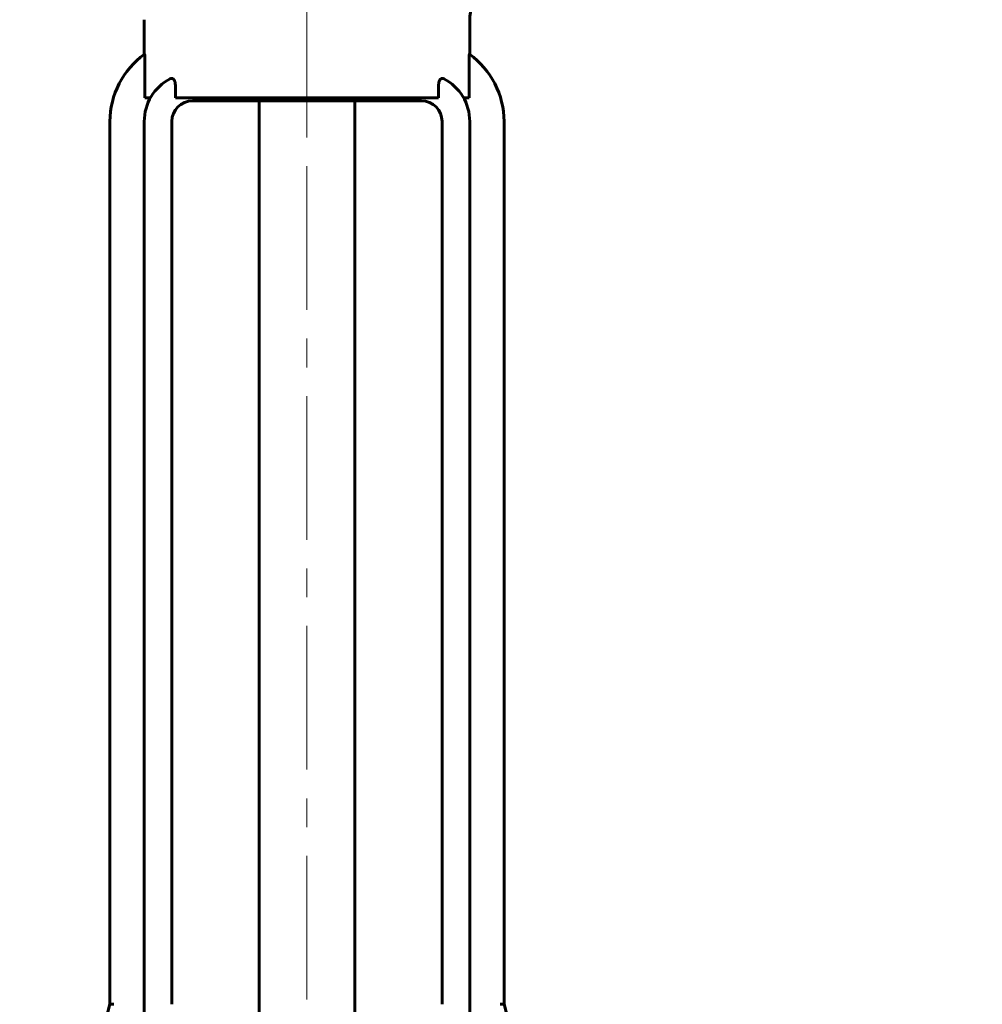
# Model space of a CAD drawing. Header units: millimetres. Extents: x 0 to 595, y -3 to 420.
# Tile 8 of 24: x 193 to 244, y 311 to 362. Entities that reach past the tile are written whole.
import ezdxf

# ---------------------------------------------------------------- set-up
doc = ezdxf.new("R2010")
doc.units = ezdxf.units.MM
for name, pattern in [('K5LT_AXLED', [12, 7.5, -1.5, 1.5, -1.5]), ('K5LT_BASIC', [0]), ('K5LT_THIN', [0])]:
    doc.linetypes.add(name, pattern=pattern)
doc.layers.add('Системный слой', color=7, linetype='Continuous')
doc.layers.add('Системный слой (1)', color=7, linetype='Continuous', true_color=0x6c6c6c)
doc.styles.add('KDIMTEXTSTYLE', font='txt', dxfattribs={"width": 0.96, "oblique": 15, "height": 5})
doc.styles.add('KTEXTSTYLE', font='txt', dxfattribs={"width": 0.96, "height": 5})
doc.dimstyles.new('KDIMSTYLE (0.20)', dxfattribs={"dimtxt": 5, "dimasz": 1, "dimexe": 2, "dimexo": 0, "dimgap": 1, "dimtad": 1, "dimlfac": 5, "dimtxsty": 'KDIMTEXTSTYLE', "dimsah": 1, "dimcen": 0, "dimdle": 1, "dimadec": 0, "dimazin": 0, "dimtfac": 0.667, "dimtmove": 0, "dimatfit": 3, "dimfxl": 1, "dimtvp": 1, "dimtolj": 1, "dimtzin": 0, "dimarcsym": 0})

# ---------------------------------------------------------------- blocks, each defined once
blk = doc.blocks.new('D4')
at = {"layer": 'Системный слой (1)'}
for points in [[(270.453, 365.802), (269.794, 370.802), (269.136, 365.802), (269.794, 366.302)], [(269.794, 210.802), (270.453, 215.802), (269.794, 215.302), (269.136, 215.802)]]:
    blk.add_hatch(color=7, dxfattribs=at).paths.add_polyline_path(points)
at = {"layer": 'Системный слой (1)', "color": 7, "linetype": 'K5LT_THIN', "lineweight": 18, "true_color": 0xffffff}
for p, q in [((219.161, 370.802), (271.794, 370.802)), ((269.136, 365.802), (269.794, 370.802)), ((269.794, 370.802), (270.453, 365.802)), ((269.794, 370.802), (269.794, 210.802)), ((269.794, 366.302), (269.136, 365.802)), ((270.453, 365.802), (269.794, 366.302)), ((269.794, 210.802), (269.136, 215.802)), ((269.136, 215.802), (269.794, 215.302)), ((269.794, 215.302), (270.453, 215.802)), ((270.453, 215.802), (269.794, 210.802)), ((241.561, 210.802), (271.794, 210.802))]:
    blk.add_line(p, q, dxfattribs=at)
blk.add_wipeout([(268.794, 305.13), (261.412, 305.13), (261.412, 316.021), (268.794, 316.021)]).dxf.layer = 'Системный слой (1)'
at = {"layer": 'Системный слой (1)', "color": 7, "insert": (262.207, 305.13), "char_height": 5, "attachment_point": 1, "rotation": 90, "style": 'KTEXTSTYLE'}
blk.add_mtext('\\fArial|b0|c204|p34;\\H5.0;\\W1.000;\\Q15;\\fGOST Type AU|b0|i0|c204|p34;\\Q15;\\W0.960;800', dxfattribs=at)
blk = doc.blocks.new('KDIMARROW_01')
at = {"layer": 'Системный слой'}
blk.add_hatch(color=0, dxfattribs=at).paths.add_polyline_path([(0, 0), (-5, 0.658), (-4.5, 0), (-5, -0.658)])
at = {"layer": 'Системный слой', "color": 0, "linetype": 'K5LT_THIN', "lineweight": 18}
for p, q in [((-4.5, 0), (-5, 0.658)), ((-5, 0.658), (0, 0)), ((0, 0), (-5, -0.658)), ((-5, -0.658), (-4.5, 0))]:
    blk.add_line(p, q, dxfattribs=at)
at = {"layer": 'Системный слой (1)', "color": 0, "linetype": 'K5LT_THIN', "lineweight": 18}
blk.add_line((208.361, 210.802), (208.161, 210.802), dxfattribs=at)

msp = doc.modelspace()

# ---------------------------------------------------------------- linework, layer by layer
at = {"layer": 'Системный слой (1)', "color": 30, "linetype": 'K5LT_AXLED', "lineweight": 18, "true_color": 0xff8000}
for p, q in [((208.3609, 356.152), (208.3609, 364.2228)), ((208.3609, 287.0709), (208.3609, 359.9844))]:
    msp.add_line(p, q, dxfattribs=at)
at = {"layer": 'Системный слой (1)', "color": 143, "linetype": 'K5LT_BASIC', "lineweight": 60, "true_color": 0x33acca}
for p, q in [((199.8609, 360.4028), (199.8609, 362.2228)), ((216.8609, 360.4028), (216.8609, 362.2228)), ((199.8986, 358.152), (199.8986, 360.173)), ((216.8232, 358.152), (216.8232, 360.173)), ((201.487, 358.152), (201.487, 358.8312)), ((215.2348, 358.152), (215.2348, 358.8312)), ((199.8986, 358.152), (200.1904, 358.152)), ((201.487, 358.152), (215.2348, 358.152)), ((214.3395, 357.9844), (202.3823, 357.9844)), ((205.8609, 296.202), (205.8609, 357.9844)), ((210.8609, 296.202), (210.8609, 357.9844)), ((216.5314, 358.152), (216.8232, 358.152)), ((198.0749, 356.9106), (198.0749, 310.8207)), ((199.8633, 356.9106), (199.8633, 293.702)), ((201.3085, 356.9106), (201.3085, 310.8207)), ((215.4133, 310.8207), (215.4133, 356.9106)), ((216.8585, 293.702), (216.8585, 356.9106)), ((218.6468, 310.8207), (218.6468, 356.9106)), ((198.0749, 310.8207), (193.3609, 293.302)), ((198.2821, 310.8207), (198.0749, 310.8207)), ((218.4397, 310.8207), (218.6468, 310.8207)), ((223.3609, 293.302), (218.6468, 310.8207))]:
    msp.add_line(p, q, dxfattribs=at)
for centre, radius, start, end in [((218.8609, 362.2228), 2, 95.84297, 180), ((202.3823, 356.9106), 4.3073, 125.48196, 180), ((214.3395, 356.9106), 4.3073, 0, 54.51804), ((202.3823, 356.9106), 2.519, 117.65291, 180), ((214.3395, 356.9106), 2.519, 0, 62.34709), ((202.3823, 356.9106), 1.0738, 90, 180), ((214.3395, 356.9106), 1.0738, 0, 90)]:
    msp.add_arc(centre, radius, start, end, dxfattribs=at)
for points, knots in [([(199.8821, 360.418), (199.8826, 360.4184), (199.8834, 360.4182), (199.8846, 360.4163), (199.8856, 360.4134), (199.8869, 360.4083), (199.8882, 360.4009), (199.8898, 360.3898), (199.8917, 360.3725), (199.8937, 360.3468), (199.8956, 360.3149), (199.8969, 360.2815), (199.8978, 360.2513), (199.8984, 360.2157), (199.8986, 360.19), (199.8986, 360.173)], [0, 0, 0, 0, 0.9524183, 1.4601943, 2.181143, 2.9463112, 3.7558755, 4.6858478, 5.9534734, 7.5823966, 9.4172412, 11.0748207, 12.5317494, 13.6816118, 16, 16, 16, 16]), ([(216.8232, 360.173), (216.8232, 360.1961), (216.8235, 360.2336), (216.8248, 360.2799), (216.8262, 360.3132), (216.8277, 360.3415), (216.8293, 360.3625), (216.8309, 360.3794), (216.8323, 360.3924), (216.8339, 360.403), (216.8356, 360.4114), (216.8375, 360.4175), (216.8389, 360.4186), (216.8397, 360.418)], [0, 0, 0, 0, 2.7565221, 4.4240731, 5.7184956, 7.0763957, 8.3645386, 8.9827729, 10.0227005, 10.9592902, 11.6054264, 12.7367338, 14, 14, 14, 14]), ([(201.2132, 359.1418), (201.226, 359.1486), (201.2511, 359.1582), (201.282, 359.1618), (201.3097, 359.1597), (201.3352, 359.1534), (201.3631, 359.1394), (201.3871, 359.121), (201.4041, 359.1035), (201.4174, 359.0869), (201.4288, 359.0705), (201.4417, 359.048), (201.4539, 359.0215), (201.4653, 358.9899), (201.4755, 358.9521), (201.4831, 358.9075), (201.4865, 358.8658), (201.487, 358.8408), (201.487, 358.8312)], [0, 0, 0, 0, 2.0845432, 3.9515318, 4.7289077, 6.2971619, 7.8114467, 9.0411685, 10.1680553, 10.7171426, 11.4359787, 12.3285001, 13.3935046, 14.2700688, 15.4627789, 16.8910765, 18.1813017, 19, 19, 19, 19]), ([(215.2348, 358.8312), (215.2348, 358.8451), (215.2354, 358.8671), (215.2382, 358.8986), (215.2419, 358.9264), (215.2477, 358.9568), (215.256, 358.9883), (215.2671, 359.0196), (215.2805, 359.049), (215.296, 359.0755), (215.3131, 359.0985), (215.3315, 359.1179), (215.3507, 359.1335), (215.3726, 359.1468), (215.3972, 359.1566), (215.4242, 359.1614), (215.4487, 359.161), (215.4771, 359.1558), (215.4962, 359.1483), (215.5086, 359.1418)], [0, 0, 0, 0, 1.2342705, 1.959741, 2.8256988, 3.7596364, 4.8019341, 5.8843194, 7.0024839, 8.1163318, 9.224184, 10.3308572, 11.4277406, 12.5166089, 13.9587184, 15.3941315, 16.8230652, 17.882743, 20, 20, 20, 20])]:
    msp.add_open_spline(points, degree=3, knots=knots, dxfattribs=at)

# ---------------------------------------------------------------- next in the draw order: dimensions: what is measured, and where the dimension line sits
at = {"layer": 'Системный слой (1)', "color": 7}
dim = msp.add_linear_dim(base=(269.7943, 370.802), p1=(241.5609, 210.802), p2=(219.1609, 370.802), angle=90, dimstyle='KDIMSTYLE (0.20)', override={"dimexo": 0, "dimpost": '\\fGOST Type AU|b0|c204|p34;\\H5.0;\\W0.960;\\Q15;<>', "dimblk1": 'KDIMARROW_01', "dimblk2": 'KDIMARROW_01', "dimse1": 0, "dimse2": 0, "dimclrt": 7, "dimtol": 1, "dimtp": 0, "dimtm": 0, "dimtdec": 5, "dimtolj": 1}, dxfattribs=at)
dim.commit()
dim.dimension.update_dxf_attribs({"geometry": 'D4', "text_midpoint": (269.7943, 310.802), "dimtype": 160})

doc.saveas('drawing.dxf')
